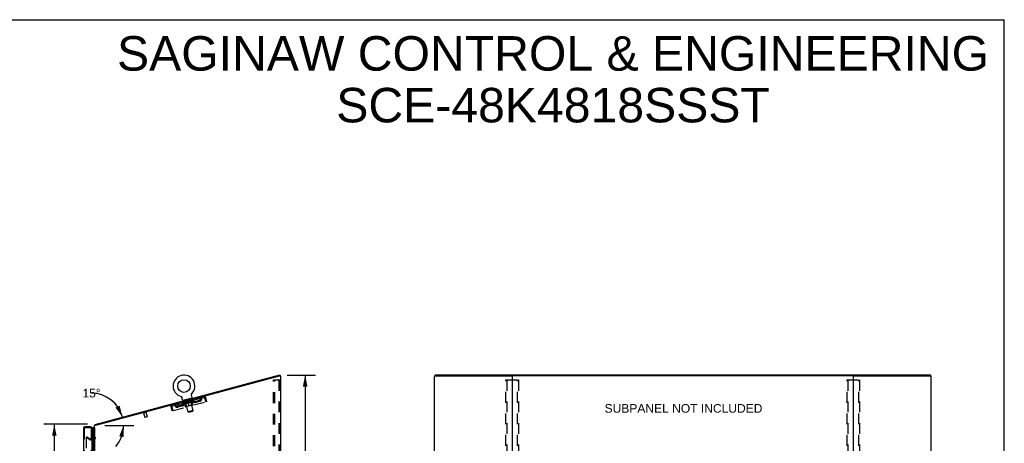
# Model space of a CAD drawing. Header units: inches. Extents: x 0 to 189, y 0 to 122.
# Tile 226 of 226: x 94 to 189, y 81 to 122. Entities that reach past the tile are written whole.
import ezdxf

# ---------------------------------------------------------------- set-up
doc = ezdxf.new("R2010")
doc.units = ezdxf.units.IN
doc.header["$LTSCALE"] = 10.388889
doc.header["$MEASUREMENT"] = 0
doc.linetypes.add('HIDDEN', pattern=[0.2, 0.1, -0.1])
doc.layers.get('0').update_dxf_attribs({"linetype": 'CONTINUOUS'})
for name, color, linetype in [('DEFAULT_2', 8, 'HIDDEN'), ('DIMENSIONS', 7, 'CONTINUOUS'), ('LEFTHAND_DOOR_ASSEMBLY', 7, 'CONTINUOUS'), ('RIGHTHAND_DOOR_ASSEMBLY', 7, 'CONTINUOUS')]:
    doc.layers.add(name, color=color, linetype=linetype)
doc.styles.get("Standard").update_dxf_attribs({"font": 'arial.ttf'})
doc.dimstyles.new('DIMSTYLE_1', dxfattribs={"dimtxt": 0.833333, "dimasz": 1.111111, "dimexe": 0.09, "dimexo": 0.07, "dimgap": 0.0375, "dimtad": 0, "dimtih": 1, "dimtoh": 1, "dimzin": 4, "dimdsep": 46, "dimtxsty": 'Standard', "dimblk": '_FILLED', "dimblk1": '_FILLED', "dimblk2": '_FILLED', "dimcen": 0.09, "dimadec": 3, "dimazin": 1, "dimtfac": 1, "dimtdec": 3, "dimtofl": 0, "dimtmove": 0, "dimatfit": 3, "dimldrblk": '_FILLED', "dimfxl": 0, "dimtolj": 1, "dimtzin": 4, "dimarcsym": 0})
doc.dimstyles.new('DIMSTYLE_2', dxfattribs={"dimtxt": 0.833333, "dimasz": 1.111111, "dimexe": 0.09, "dimexo": 0.07, "dimgap": 0.0375, "dimtad": 0, "dimtih": 1, "dimtoh": 1, "dimdec": 0, "dimzin": 4, "dimdsep": 46, "dimtxsty": 'Standard', "dimblk": '_FILLED', "dimblk1": '_FILLED', "dimblk2": '_FILLED', "dimcen": 0.09, "dimadec": 3, "dimazin": 1, "dimtfac": 1, "dimtdec": 3, "dimtofl": 0, "dimtmove": 0, "dimatfit": 3, "dimldrblk": '_FILLED', "dimfxl": 0, "dimtolj": 1, "dimtzin": 4, "dimarcsym": 0})

# ---------------------------------------------------------------- blocks, each defined once
blk = doc.blocks.new('_FILLED')
at = {"color": 0, "linetype": 'ByBlock'}
blk.add_solid([(0, 0), (-1, 0.2), (-1, -0.2)], dxfattribs=at)
blk = doc.blocks.new('*D7')
at = {"layer": 'DIMENSIONS', "color": 2, "linetype": 'Continuous'}
for p, q in [((119.541, 87.885), (122.274, 87.885)), ((121.274, 87.885), (121.274, 62.997)), ((121.274, 35.121), (121.274, 60.08)), ((119.567, 35.121), (122.274, 35.121))]:
    blk.add_line(p, q, dxfattribs=at)
at = {"layer": 'DIMENSIONS', "color": 2, "linetype": 'Continuous', "xscale": 1.1111111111, "yscale": 1.1111111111, "zscale": 1.1111111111}
for p, rotation in [((121.274, 87.885), 90), ((121.274, 35.121), 270)]:
    blk.add_blockref('_FILLED', p, dxfattribs=dict(at, rotation=rotation))
at = {"layer": 'DIMENSIONS', "color": 2, "linetype": 'Continuous', "insert": (121.274, 62.58), "char_height": 0.8333, "width": 2.91202, "attachment_point": 2, "line_spacing_factor": 0.9}
blk.add_mtext('52.76\\PREF.', dxfattribs=at)
blk = doc.blocks.new('*D11')
at = {"layer": 'DIMENSIONS', "color": 2, "linetype": 'Continuous'}
blk.add_line((101.908, 83.017), (104.712, 83.017), dxfattribs=at)
for start, end in [(15, 89.80203), (-40.85084, 0)]:
    blk.add_arc((100.595, 83.017), 3.117, start, end, dxfattribs=at)
for points in [[(102.931, 84.734), (103.606, 83.823), (103.333, 84.923)], [(103.734, 81.884), (103.712, 83.017), (103.296, 81.962)]]:
    blk.add_solid(points, dxfattribs=at)
at = {"layer": 'DIMENSIONS', "color": 2, "linetype": 'Continuous', "insert": (100.606, 86.55), "char_height": 0.83333, "width": 1.85048, "attachment_point": 2, "line_spacing_factor": 0.9}
blk.add_mtext('15\\fgdt;{\\fgdt;~}', dxfattribs=at)
blk = doc.blocks.new('*D12')
at = {"layer": 'DIMENSIONS', "color": 2, "linetype": 'Continuous'}
for p, q in [((100.23, 83.121), (96.011, 83.121)), ((97.011, 83.121), (97.011, 59.954)), ((97.011, 35.121), (97.011, 58.287)), ((100.241, 35.121), (96.011, 35.121))]:
    blk.add_line(p, q, dxfattribs=at)
at = {"layer": 'DIMENSIONS', "color": 2, "linetype": 'Continuous', "xscale": 1.1111111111, "yscale": 1.1111111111, "zscale": 1.1111111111}
for p, rotation in [((97.011, 83.121), 90), ((97.011, 35.121), 270)]:
    blk.add_blockref('_FILLED', p, dxfattribs=dict(at, rotation=rotation))
at = {"layer": 'DIMENSIONS', "color": 2, "linetype": 'Continuous', "insert": (97.011, 59.537), "char_height": 0.8333, "width": 2.91202, "attachment_point": 2, "line_spacing_factor": 0.9}
blk.add_mtext('48.00', dxfattribs=at)

msp = doc.modelspace()

# ---------------------------------------------------------------- linework, layer by layer
at = {"color": 7, "linetype": 'Continuous'}
for p, q in [((0, 122.222), (188.889, 122.222)), ((188.889, 0), (188.889, 122.222)), ((100.97, 83.117), (118.823, 87.901)), ((118.823, 87.901), (118.85, 87.8)), ((118.852, 87.801), (118.85, 87.801)), ((133.847, 87.885), (133.847, 87.793)), ((133.91, 87.901), (181.681, 87.901)), ((181.743, 87.885), (181.743, 87.793)), ((109.271, 85.803), (109.27, 85.803)), ((109.27, 85.803), (109.275, 85.802)), ((109.275, 85.802), (109.279, 85.801)), ((109.279, 85.801), (109.283, 85.799)), ((109.283, 85.799), (109.287, 85.798)), ((109.287, 85.798), (109.291, 85.796)), ((109.291, 85.796), (109.295, 85.794)), ((109.295, 85.794), (109.298, 85.792)), ((109.298, 85.792), (109.302, 85.79)), ((109.302, 85.79), (109.306, 85.787)), ((109.306, 85.787), (109.309, 85.785)), ((109.309, 85.785), (109.313, 85.782)), ((109.313, 85.782), (109.316, 85.78)), ((109.316, 85.78), (109.32, 85.777)), ((109.32, 85.777), (109.323, 85.774)), ((109.323, 85.774), (109.326, 85.771)), ((109.326, 85.771), (109.329, 85.768)), ((109.329, 85.768), (109.332, 85.764)), ((109.332, 85.764), (109.334, 85.761)), ((109.334, 85.761), (109.337, 85.758)), ((109.337, 85.758), (109.34, 85.754)), ((109.34, 85.754), (109.342, 85.751)), ((109.342, 85.751), (109.344, 85.747)), ((109.344, 85.747), (109.346, 85.743)), ((109.346, 85.743), (109.348, 85.739)), ((109.422, 85.475), (109.358, 85.715)), ((110.271, 86.004), (110.272, 86.008)), ((110.271, 85.999), (110.271, 86.004)), ((110.271, 85.995), (110.271, 85.999)), ((110.271, 85.991), (110.271, 85.995)), ((110.271, 85.986), (110.271, 85.991)), ((110.271, 85.982), (110.271, 85.986)), ((110.272, 86.012), (110.273, 86.017)), ((110.272, 86.008), (110.272, 86.012)), ((110.273, 86.017), (110.274, 86.021)), ((110.274, 86.021), (110.275, 86.025)), ((110.275, 85.961), (110.274, 85.965)), ((110.275, 86.025), (110.276, 86.029)), ((110.34, 85.721), (110.275, 85.961)), ((110.276, 86.029), (110.277, 86.033)), ((110.277, 86.033), (110.279, 86.038)), ((110.279, 86.038), (110.28, 86.042)), ((110.28, 86.042), (110.282, 86.046)), ((110.282, 86.046), (110.284, 86.05)), ((110.284, 86.049), (110.286, 86.053)), ((110.286, 86.053), (110.288, 86.057)), ((110.288, 86.057), (110.29, 86.061)), ((110.29, 86.061), (110.293, 86.064)), ((110.293, 86.064), (110.295, 86.068)), ((110.295, 86.068), (110.298, 86.071)), ((110.298, 86.071), (110.301, 86.075)), ((110.301, 86.075), (110.304, 86.078)), ((110.301, 86.075), (110.302, 86.076)), ((110.304, 86.078), (110.307, 86.081)), ((110.307, 86.081), (110.307, 86.081)), ((110.319, 85.653), (109.474, 85.427)), ((109.474, 85.427), (109.482, 85.398)), ((110.319, 85.653), (110.327, 85.624)), ((100.97, 83.117), (100.997, 83.017))]:
    msp.add_line(p, q, dxfattribs=at)
at = {"color": 3, "linetype": 'Continuous'}
for p, q in [((118.775, 87.78), (100.997, 83.017)), ((118.786, 87.783), (118.775, 87.78)), ((118.797, 87.786), (118.786, 87.783)), ((118.852, 87.801), (118.797, 87.786)), ((118.904, 87.801), (118.852, 87.801)), ((118.904, 87.801), (118.904, 35.225)), ((133.795, 35.225), (133.795, 87.754)), ((133.851, 87.794), (133.843, 87.791)), ((133.877, 87.801), (141.264, 87.801)), ((141.269, 87.8), (141.32, 87.8)), ((141.295, 87.771), (141.295, 35.255)), ((174.265, 87.801), (141.325, 87.801)), ((174.27, 87.8), (174.321, 87.8)), ((174.295, 35.255), (174.295, 87.771)), ((174.326, 87.801), (181.713, 87.801)), ((181.74, 87.794), (181.747, 87.791)), ((181.795, 87.754), (181.795, 35.225)), ((100.904, 35.225), (100.904, 83.017))]:
    msp.add_line(p, q, dxfattribs=at)
for points in [[(133.843, 87.791), (133.835, 87.789), (133.829, 87.786), (133.822, 87.783), (133.817, 87.78), (133.812, 87.777), (133.807, 87.774), (133.804, 87.771), (133.801, 87.767), (133.798, 87.764), (133.796, 87.761), (133.795, 87.758), (133.795, 87.754)], [(133.877, 87.801), (133.868, 87.799), (133.859, 87.796), (133.851, 87.794)], [(181.713, 87.801), (181.723, 87.799), (181.731, 87.796), (181.74, 87.794)], [(181.747, 87.791), (181.755, 87.789), (181.762, 87.786), (181.768, 87.783), (181.773, 87.78), (181.778, 87.777), (181.783, 87.774), (181.786, 87.771), (181.79, 87.767), (181.792, 87.764), (181.794, 87.761), (181.795, 87.758), (181.795, 87.754)]]:
    msp.add_lwpolyline(points, dxfattribs=at)
at = {"color": 7, "linetype": 'Continuous'}
for points in [[(133.847, 87.885), (133.847, 87.886), (133.848, 87.887), (133.849, 87.888), (133.85, 87.89), (133.852, 87.891), (133.854, 87.892), (133.856, 87.893), (133.859, 87.894), (133.862, 87.895), (133.865, 87.896), (133.869, 87.897), (133.873, 87.898), (133.877, 87.898), (133.881, 87.899), (133.886, 87.9), (133.89, 87.9), (133.895, 87.9), (133.9, 87.901), (133.905, 87.901), (133.91, 87.901)], [(181.681, 87.901), (181.686, 87.901), (181.69, 87.901), (181.695, 87.9), (181.7, 87.9), (181.705, 87.9), (181.709, 87.899), (181.713, 87.898), (181.717, 87.898), (181.721, 87.897), (181.725, 87.896), (181.728, 87.895), (181.731, 87.894), (181.734, 87.893), (181.736, 87.892), (181.738, 87.891), (181.74, 87.89), (181.741, 87.888), (181.742, 87.887), (181.743, 87.886), (181.743, 87.885)], [(109.348, 85.739), (109.35, 85.735), (109.352, 85.731), (109.354, 85.727), (109.355, 85.723), (109.357, 85.719), (109.358, 85.715)], [(109.355, 85.723), (109.357, 85.719), (109.358, 85.715)], [(110.274, 85.965), (110.273, 85.969), (110.273, 85.973), (110.272, 85.978), (110.271, 85.982)], [(110.274, 85.965), (110.273, 85.969), (110.273, 85.973), (110.272, 85.978), (110.271, 85.982)], [(100.953, 83.066), (100.954, 83.068), (100.955, 83.07), (100.956, 83.072), (100.957, 83.074), (100.958, 83.077), (100.958, 83.08), (100.959, 83.083), (100.959, 83.086), (100.96, 83.088), (100.96, 83.094)], [(100.96, 83.094), (100.961, 83.097), (100.961, 83.1), (100.961, 83.102), (100.962, 83.105), (100.962, 83.107), (100.963, 83.109), (100.964, 83.111), (100.965, 83.113), (100.966, 83.114), (100.967, 83.115), (100.968, 83.116), (100.969, 83.117), (100.97, 83.117)]]:
    msp.add_lwpolyline(points, dxfattribs=at)
msp.add_circle((109.554, 86.819), 0.609, dxfattribs=at)
for centre, radius, start, end in [((109.554, 86.819), 1.054, 315.39933, 254.60067), ((110.282, 85.705), 0.06, 285, 15), ((109.48, 85.49), 0.06, 195, 285), ((101.13, 82.926), 0.226, 141.68811, 156.352)]:
    msp.add_arc(centre, radius, start, end, dxfattribs=at)
at = {"color": 3, "linetype": 'Continuous'}
for centre, radius, start, end in [((141.264, 87.77), 0.031, 0, 90), ((141.325, 87.771), 0.03, 90, 180), ((174.265, 87.771), 0.03, 0, 90), ((174.326, 87.77), 0.031, 90, 180)]:
    msp.add_arc(centre, radius, start, end, dxfattribs=at)
at = {"layer": 'DEFAULT_2', "color": 8, "linetype": 'HIDDEN'}
for p, q in [((118.225, 35.308), (118.225, 87.426)), ((118.225, 87.426), (118.705, 87.426)), ((118.329, 35.308), (118.329, 87.426)), ((118.705, 87.426), (118.779, 87.426)), ((118.727, 87.396), (118.727, 35.338)), ((118.8, 87.396), (118.8, 35.338)), ((140.691, 35.338), (140.691, 87.396)), ((140.712, 87.426), (141.878, 87.426)), ((140.765, 87.396), (140.765, 35.338)), ((141.825, 35.338), (141.825, 87.396)), ((141.899, 87.396), (141.899, 35.338)), ((173.691, 35.338), (173.691, 87.396)), ((173.712, 87.426), (174.878, 87.426)), ((173.765, 87.396), (173.765, 35.338)), ((174.825, 35.338), (174.825, 87.396)), ((174.899, 87.396), (174.899, 35.338)), ((108.429, 84.9), (111.487, 85.72)), ((109.27, 85.803), (109.27, 85.803)), ((109.277, 85.802), (109.279, 85.801)), ((111.46, 85.82), (111.487, 85.72)), ((111.665, 85.702), (111.564, 85.675)), ((111.767, 85.32), (111.665, 85.702)), ((108.284, 84.796), (108.384, 84.823)), ((108.284, 84.796), (108.386, 84.414)), ((108.384, 84.823), (108.487, 84.441)), ((108.429, 84.9), (108.402, 85.001)), ((108.516, 84.449), (108.413, 84.831)), ((108.516, 84.449), (111.638, 85.285)), ((109.386, 85.004), (108.919, 84.879)), ((108.946, 84.779), (108.919, 84.879)), ((108.935, 85.143), (108.962, 85.043)), ((109.413, 84.904), (108.946, 84.779)), ((109.188, 84.844), (109.161, 84.944)), ((109.477, 85.151), (109.467, 85.187)), ((109.476, 85.184), (109.474, 85.189)), ((110.455, 85.413), (109.477, 85.151)), ((109.623, 85.097), (109.477, 85.151)), ((109.483, 85.183), (109.482, 85.185)), ((109.483, 85.183), (110.433, 85.437)), ((109.49, 85.185), (109.489, 85.187)), ((109.491, 85.185), (109.49, 85.187)), ((109.498, 85.189), (109.496, 85.195)), ((109.535, 85.197), (109.508, 85.297)), ((109.511, 85.19), (109.51, 85.193)), ((109.512, 85.191), (109.512, 85.193)), ((109.534, 85.199), (109.532, 85.204)), ((109.546, 85.2), (109.545, 85.202)), ((109.548, 85.2), (109.547, 85.203)), ((109.705, 85.245), (109.549, 85.203)), ((109.563, 85.451), (109.571, 85.422)), ((109.583, 85.212), (109.581, 85.217)), ((109.584, 85.21), (109.584, 85.212)), ((109.585, 85.21), (109.584, 85.212)), ((109.587, 85.211), (109.587, 85.213)), ((109.593, 85.212), (109.592, 85.215)), ((109.593, 85.212), (109.592, 85.215)), ((109.596, 85.213), (109.595, 85.215)), ((109.598, 85.214), (109.597, 85.217)), ((109.62, 85.373), (109.6, 85.45)), ((109.601, 85.214), (109.601, 85.217)), ((109.612, 85.217), (109.612, 85.22)), ((109.706, 84.819), (109.622, 85.133)), ((109.623, 85.097), (109.631, 85.1)), ((109.627, 85.221), (109.626, 85.226)), ((109.626, 85.221), (109.626, 85.223)), ((109.69, 85.381), (109.632, 85.366)), ((109.643, 85.228), (109.642, 85.233)), ((109.643, 85.225), (109.642, 85.228)), ((109.643, 85.225), (109.642, 85.228)), ((109.651, 85.228), (109.65, 85.23)), ((109.654, 85.229), (109.654, 85.231)), ((109.661, 85.231), (109.661, 85.233)), ((109.67, 85.233), (109.669, 85.238)), ((109.682, 85.236), (109.682, 85.238)), ((109.964, 84.326), (109.684, 85.369)), ((109.684, 85.237), (109.684, 85.239)), ((109.706, 85.242), (109.705, 85.245)), ((109.757, 85.259), (109.709, 85.246)), ((109.713, 85.247), (109.711, 85.252)), ((109.719, 85.246), (109.718, 85.248)), ((109.722, 85.247), (109.722, 85.249)), ((109.727, 85.248), (109.725, 85.255)), ((109.822, 84.853), (109.725, 85.215)), ((109.73, 85.249), (109.73, 85.251)), ((109.739, 85.251), (109.738, 85.254)), ((109.741, 85.129), (109.88, 85.166)), ((110.401, 84.975), (109.742, 84.798)), ((109.757, 85.256), (109.757, 85.259)), ((109.814, 85.274), (109.769, 85.262)), ((109.785, 85.264), (109.784, 85.266)), ((109.79, 85.268), (109.789, 85.273)), ((109.794, 85.266), (109.793, 85.269)), ((109.795, 85.266), (109.794, 85.274)), ((109.798, 85.267), (109.797, 85.27)), ((109.822, 84.853), (109.799, 84.814)), ((109.803, 85.269), (109.803, 85.271)), ((109.815, 85.272), (109.814, 85.274)), ((110.305, 84.982), (109.822, 84.853)), ((109.877, 85.291), (109.835, 85.279)), ((109.845, 85.28), (109.845, 85.282)), ((109.869, 85.289), (109.928, 85.308)), ((109.872, 85.29), (109.871, 85.295)), ((109.873, 85.29), (109.871, 85.295)), ((109.871, 85.295), (109.871, 85.295)), ((109.873, 85.287), (109.873, 85.29)), ((109.876, 85.288), (109.876, 85.291)), ((109.877, 85.288), (109.877, 85.291)), ((109.878, 85.288), (109.877, 85.291)), ((109.904, 85.298), (109.954, 85.311)), ((109.909, 85.297), (109.908, 85.299)), ((109.912, 85.3), (109.912, 85.303)), ((109.929, 85.305), (109.928, 85.308)), ((109.942, 85.306), (109.941, 85.308)), ((109.955, 85.312), (109.955, 85.312)), ((109.956, 85.309), (109.955, 85.312)), ((109.956, 85.309), (109.955, 85.312)), ((109.956, 85.318), (110.046, 85.336)), ((109.957, 85.313), (109.956, 85.318)), ((109.96, 85.311), (109.959, 85.313)), ((109.96, 85.311), (109.959, 85.313)), ((109.959, 85.313), (109.959, 85.313)), ((109.973, 85.317), (110.011, 85.327)), ((109.974, 85.314), (109.973, 85.317)), ((110.071, 84.887), (109.98, 85.229)), ((110.007, 85.323), (110.006, 85.325)), ((110.038, 85.334), (110.08, 85.345)), ((110.038, 85.332), (110.038, 85.334)), ((110.039, 85.332), (110.038, 85.334)), ((110.039, 85.332), (110.039, 85.335)), ((110.04, 85.34), (110.041, 85.34)), ((110.042, 85.335), (110.04, 85.34)), ((110.042, 85.335), (110.041, 85.34)), ((110.042, 85.333), (110.042, 85.335)), ((110.071, 85.34), (110.07, 85.342)), ((110.098, 85.225), (110.237, 85.262)), ((110.1, 85.351), (110.146, 85.363)), ((110.101, 85.348), (110.1, 85.351)), ((110.113, 85.351), (110.112, 85.354)), ((110.118, 85.353), (110.118, 85.356)), ((110.12, 85.354), (110.119, 85.361)), ((110.122, 85.354), (110.122, 85.357)), ((110.124, 85.357), (110.123, 85.362)), ((110.131, 85.356), (110.13, 85.359)), ((110.212, 85.521), (110.155, 85.506)), ((110.158, 85.366), (110.206, 85.379)), ((110.159, 85.364), (110.158, 85.366)), ((110.445, 84.455), (110.165, 85.498)), ((110.177, 85.369), (110.177, 85.371)), ((110.186, 85.371), (110.185, 85.373)), ((110.189, 85.372), (110.187, 85.378)), ((110.194, 85.373), (110.193, 85.376)), ((110.197, 85.374), (110.196, 85.377)), ((110.219, 85.533), (110.198, 85.61)), ((110.202, 85.378), (110.2, 85.383)), ((110.305, 84.982), (110.208, 85.344)), ((110.21, 85.38), (110.365, 85.422)), ((110.21, 85.378), (110.21, 85.38)), ((110.23, 85.629), (110.237, 85.6)), ((110.231, 85.383), (110.231, 85.386)), ((110.234, 85.384), (110.233, 85.386)), ((110.246, 85.387), (110.244, 85.393)), ((110.254, 85.389), (110.254, 85.392)), ((110.262, 85.391), (110.261, 85.394)), ((110.265, 85.392), (110.264, 85.395)), ((110.272, 85.397), (110.27, 85.402)), ((110.273, 85.394), (110.273, 85.397)), ((110.273, 85.394), (110.273, 85.397)), ((110.289, 85.399), (110.288, 85.403)), ((110.289, 85.399), (110.289, 85.401)), ((110.303, 85.403), (110.303, 85.405)), ((110.305, 84.982), (110.344, 84.96)), ((110.314, 85.406), (110.314, 85.408)), ((110.318, 85.406), (110.317, 85.409)), ((110.32, 85.407), (110.32, 85.41)), ((110.323, 85.408), (110.322, 85.41)), ((110.323, 85.408), (110.322, 85.41)), ((110.329, 85.409), (110.328, 85.412)), ((110.332, 85.413), (110.33, 85.418)), ((110.331, 85.41), (110.33, 85.412)), ((110.331, 85.41), (110.331, 85.412)), ((110.422, 85.011), (110.338, 85.325)), ((110.347, 85.291), (110.355, 85.294)), ((110.381, 85.423), (110.354, 85.524)), ((110.355, 85.294), (110.455, 85.413)), ((110.368, 85.42), (110.367, 85.422)), ((110.37, 85.42), (110.37, 85.423)), ((110.381, 85.426), (110.379, 85.431)), ((110.403, 85.429), (110.403, 85.432)), ((110.405, 85.43), (110.404, 85.432)), ((110.417, 85.436), (110.415, 85.441)), ((110.425, 85.435), (110.425, 85.438)), ((110.426, 85.435), (110.425, 85.438)), ((110.433, 85.437), (110.432, 85.44)), ((110.439, 85.442), (110.437, 85.447)), ((110.455, 85.413), (110.445, 85.449)), ((110.606, 85.331), (111.073, 85.456)), ((110.633, 85.231), (111.099, 85.356)), ((110.858, 85.291), (110.831, 85.392)), ((110.927, 85.677), (110.954, 85.577)), ((111.099, 85.356), (111.073, 85.456)), ((111.535, 85.667), (111.638, 85.285)), ((111.667, 85.293), (111.564, 85.675)), ((111.767, 85.32), (111.667, 85.293)), ((105.895, 84.284), (105.621, 84.211)), ((105.638, 84.216), (105.754, 83.784)), ((105.986, 83.836), (105.766, 83.777)), ((105.878, 84.28), (105.994, 83.848)), ((108.487, 84.441), (108.386, 84.414)), ((110.445, 84.455), (109.964, 84.326)), ((110.037, 84.284), (109.964, 84.326)), ((110.037, 84.284), (110.402, 84.381)), ((110.402, 84.381), (110.445, 84.455)), ((100.144, 81.925), (100.092, 81.835)), ((100.144, 81.925), (100.484, 81.729)), ((100.092, 81.855), (100.092, 36.386)), ((100.432, 81.638), (100.092, 81.835)), ((100.762, 81.725), (100.499, 81.725)), ((100.762, 81.621), (100.499, 81.621))]:
    msp.add_line(p, q, dxfattribs=at)
for points in [[(118.72, 87.417), (118.716, 87.422), (118.711, 87.425), (118.705, 87.426)], [(118.72, 87.417), (118.724, 87.411), (118.726, 87.404), (118.727, 87.396)], [(118.794, 87.417), (118.79, 87.422), (118.785, 87.425), (118.779, 87.426)], [(118.794, 87.417), (118.797, 87.411), (118.799, 87.404), (118.8, 87.396)], [(140.691, 87.396), (140.692, 87.404), (140.694, 87.411), (140.697, 87.417), (140.702, 87.422), (140.707, 87.425), (140.712, 87.426)], [(140.786, 87.426), (140.78, 87.425), (140.775, 87.422), (140.771, 87.417), (140.768, 87.411), (140.766, 87.404), (140.765, 87.396)], [(141.825, 87.396), (141.825, 87.404), (141.823, 87.411), (141.819, 87.417), (141.815, 87.422), (141.81, 87.425), (141.804, 87.426)], [(141.878, 87.426), (141.883, 87.425), (141.888, 87.422), (141.893, 87.417), (141.896, 87.411), (141.898, 87.404), (141.899, 87.396)], [(173.691, 87.396), (173.692, 87.404), (173.694, 87.411), (173.697, 87.417), (173.702, 87.422), (173.707, 87.425), (173.712, 87.426)], [(173.786, 87.426), (173.78, 87.425), (173.775, 87.422), (173.771, 87.417), (173.768, 87.411), (173.766, 87.404), (173.765, 87.396)], [(174.825, 87.396), (174.825, 87.404), (174.823, 87.411), (174.819, 87.417), (174.815, 87.422), (174.81, 87.425), (174.804, 87.426)], [(174.878, 87.426), (174.883, 87.425), (174.888, 87.422), (174.893, 87.417), (174.896, 87.411), (174.898, 87.404), (174.899, 87.396)], [(111.46, 85.82), (111.463, 85.82), (111.466, 85.817), (111.469, 85.813), (111.473, 85.807), (111.478, 85.798), (111.483, 85.789), (111.489, 85.777), (111.495, 85.764), (111.501, 85.75), (111.507, 85.735), (111.514, 85.719), (111.521, 85.702), (111.528, 85.685), (111.535, 85.667)], [(111.487, 85.72), (111.489, 85.72), (111.492, 85.719), (111.495, 85.718), (111.498, 85.716), (111.501, 85.713), (111.504, 85.71), (111.508, 85.706), (111.511, 85.702), (111.515, 85.697), (111.519, 85.691), (111.523, 85.686), (111.527, 85.68), (111.531, 85.674), (111.535, 85.667)], [(108.413, 84.831), (108.411, 84.85), (108.408, 84.868), (108.406, 84.886), (108.404, 84.903), (108.402, 84.92), (108.4, 84.935), (108.399, 84.949), (108.398, 84.962), (108.397, 84.973), (108.397, 84.982), (108.398, 84.99), (108.399, 84.995), (108.4, 84.999), (108.402, 85.001)], [(108.413, 84.831), (108.414, 84.838), (108.414, 84.846), (108.415, 84.853), (108.415, 84.86), (108.416, 84.866), (108.417, 84.872), (108.418, 84.878), (108.419, 84.883), (108.42, 84.888), (108.421, 84.892), (108.423, 84.895), (108.425, 84.897), (108.427, 84.899), (108.429, 84.9)], [(109.747, 85.131), (109.727, 85.129), (109.706, 85.128), (109.686, 85.128), (109.665, 85.129), (109.644, 85.131), (109.622, 85.133)], [(109.622, 85.132), (109.643, 85.13), (109.663, 85.128), (109.683, 85.128), (109.703, 85.127), (109.722, 85.128), (109.741, 85.129)], [(109.98, 85.229), (109.962, 85.216), (109.944, 85.204), (109.926, 85.193), (109.908, 85.182), (109.89, 85.173), (109.872, 85.164)], [(109.88, 85.166), (109.897, 85.175), (109.913, 85.184), (109.93, 85.194), (109.947, 85.204), (109.963, 85.216), (109.98, 85.228)], [(110.105, 85.227), (110.085, 85.225), (110.065, 85.224), (110.044, 85.224), (110.023, 85.225), (110.002, 85.227), (109.98, 85.229)], [(109.98, 85.228), (110.001, 85.226), (110.021, 85.224), (110.041, 85.223), (110.06, 85.223), (110.079, 85.223), (110.098, 85.225)], [(110.338, 85.325), (110.32, 85.312), (110.302, 85.3), (110.284, 85.289), (110.267, 85.278), (110.249, 85.269), (110.231, 85.26)], [(110.237, 85.262), (110.254, 85.27), (110.271, 85.28), (110.287, 85.29), (110.304, 85.3), (110.321, 85.312), (110.338, 85.324)], [(100.109, 81.875), (100.108, 81.875), (100.106, 81.875), (100.105, 81.874), (100.103, 81.874), (100.101, 81.873), (100.1, 81.872), (100.098, 81.871), (100.097, 81.869), (100.096, 81.868), (100.095, 81.866), (100.094, 81.865), (100.093, 81.863), (100.092, 81.861), (100.092, 81.859), (100.092, 81.857), (100.092, 81.855)], [(100.117, 81.873), (100.115, 81.874), (100.113, 81.874), (100.112, 81.875), (100.11, 81.875), (100.109, 81.875)]]:
    msp.add_lwpolyline(points, dxfattribs=at)
for centre, radius, start, end in [((111.33, 85.612), 0.167, 105, 186.92837), ((111.503, 85.659), 0.167, 15, 105), ((111.503, 85.659), 0.063, 15, 105), ((108.445, 84.839), 0.167, 105, 195), ((108.445, 84.839), 0.063, 105, 195), ((108.618, 84.886), 0.167, 23.07163, 105), ((108.619, 84.886), 0.0625, 22.98631, 105), ((108.887, 85), 0.229, 202.98631, 285), ((108.887, 85), 0.125, 203.07163, 285), ((109.354, 85.125), 0.125, 285, 6.92837), ((109.354, 85.125), 0.229, 285, 7.01369), ((109.643, 85.16), 0.167, 105, 186.92837), ((109.643, 85.161), 0.0625, 105, 187.01369), ((109.59, 85.447), 0.01, 15, 105), ((109.63, 85.375), 0.01, 195, 285), ((109.675, 85.367), 0.01, 15, 105), ((109.694, 85.206), 0.0318, 15, 105), ((109.734, 84.827), 0.0296, 195, 285), ((110.175, 85.501), 0.01, 105, 195), ((110.208, 85.613), 0.01, 105, 195), ((110.238, 85.352), 0.0318, 105, 195), ((110.209, 85.531), 0.01, 285, 15), ((110.305, 85.338), 0.167, 23.07163, 105), ((110.305, 85.338), 0.0625, 22.98631, 105), ((110.574, 85.452), 0.229, 202.98631, 285), ((110.393, 85.003), 0.0296, 285, 15), ((110.574, 85.452), 0.125, 203.07163, 285), ((111.04, 85.577), 0.125, 285, 6.92837), ((111.04, 85.577), 0.229, 285, 7.01369), ((111.33, 85.613), 0.0625, 105, 187.01369), ((105.615, 84.232), 0.0215, 105, 285), ((105.89, 84.305), 0.0215, 285, 105), ((105.984, 83.845), 0.01, 285, 15), ((105.764, 83.786), 0.01, 195, 285), ((100.499, 81.755), 0.134, 240, 270), ((100.499, 81.755), 0.03, 240, 270), ((100.762, 81.867), 0.246, 270, 360), ((100.762, 81.867), 0.142, 270, 360)]:
    msp.add_arc(centre, radius, start, end, dxfattribs=at)
for centre, major_axis, ratio, start_param, end_param in [((109.454, 85.173), (0.153, 0.041), 0.060556, 0.430652, 1.470503), ((109.956, 85.318), (0.489, 0.131), 0.060556, 3.141593, 3.316126), ((109.956, 85.318), (0.488, 0.136), 0.05963, 2.96643, 3.140963), ((109.455, 85.168), (0.153, 0.043), 0.05963, 1.376596, 1.469874), ((109.488, 85.182), (0.153, 0.039), 0.05963, 0.605815, 1.645666), ((109.435, 85.168), (0.153, 0.043), 0.05963, 0.25549, 1.295341), ((109.956, 85.318), (0.49, 0.126), 0.05963, -2.96643, -2.791898), ((109.956, 85.318), (0.486, 0.141), 0.05688, 2.791345, 2.965878), ((109.49, 85.177), (0.153, 0.041), 0.060556, 1.551758, 1.645036), ((109.437, 85.163), (0.152, 0.044), 0.05688, 1.20151, 1.294789), ((109.49, 85.179), (0.126, 0.035), 0.05963, 1.065228, 1.614276), ((109.475, 85.175), (0.126, 0.037), 0.05688, 0.890143, 1.43919), ((109.52, 85.187), (0.127, 0.034), 0.060556, 1.240391, 1.789438), ((109.537, 85.195), (0.154, 0.038), 0.05688, 0.7809, 1.820751), ((109.432, 85.168), (0.152, 0.044), 0.05688, 0.080405, 1.120256), ((109.956, 85.318), (0.492, 0.121), 0.05688, -2.791345, -2.616812), ((109.956, 85.318), (0.485, 0.146), 0.052395, 2.616403, 2.790936), ((109.538, 85.19), (0.153, 0.039), 0.05963, 1.72692, 1.820198), ((109.434, 85.162), (0.152, 0.046), 0.052395, 1.026568, 1.119847), ((109.474, 85.175), (0.126, 0.038), 0.052395, 0.715201, 1.264248), ((109.562, 85.199), (0.127, 0.033), 0.05963, 1.415553, 1.9646), ((109.598, 85.212), (0.154, 0.036), 0.052395, 0.955842, 1.995693), ((109.446, 85.171), (0.152, 0.046), 0.052395, -0.094537, 0.945314), ((109.956, 85.318), (0.493, 0.116), 0.052395, -2.616403, -2.44187), ((109.956, 85.318), (0.484, 0.15), 0.046319, 2.441654, 2.616187), ((109.599, 85.207), (0.154, 0.038), 0.05688, 1.902006, 1.995284), ((109.447, 85.166), (0.151, 0.047), 0.046319, 0.851819, 0.945098), ((109.488, 85.179), (0.126, 0.039), 0.046319, 0.540452, 1.089499), ((109.617, 85.213), (0.128, 0.031), 0.05688, 1.590638, 2.139686), ((109.67, 85.231), (0.155, 0.035), 0.046319, 1.130591, 2.170442), ((109.474, 85.179), (0.151, 0.047), 0.046319, -0.269286, 0.770565), ((109.956, 85.318), (0.494, 0.112), 0.046319, -2.441654, -2.267121), ((109.956, 85.318), (0.483, 0.154), 0.038841, 2.267123, 2.441656), ((109.671, 85.226), (0.154, 0.036), 0.052395, 2.076947, 2.170226), ((109.476, 85.174), (0.151, 0.048), 0.038841, 0.677289, 0.770567), ((109.517, 85.187), (0.125, 0.04), 0.038841, 0.365921, 0.914969), ((109.683, 85.231), (0.128, 0.03), 0.052395, 1.76558, 2.314627), ((109.751, 85.253), (0.155, 0.034), 0.038841, 1.305122, 2.344973), ((109.956, 85.318), (0.495, 0.108), 0.038841, -2.267123, -2.092591), ((109.518, 85.19), (0.151, 0.048), 0.038841, -0.443817, 0.596034), ((109.956, 85.318), (0.482, 0.157), 0.030195, 2.09281, 2.267343), ((109.752, 85.248), (0.155, 0.035), 0.046319, 2.251696, 2.344975), ((109.519, 85.185), (0.151, 0.049), 0.030195, 0.502975, 0.596254), ((109.559, 85.198), (0.125, 0.041), 0.030195, 0.191608, 0.740655), ((109.756, 85.251), (0.128, 0.029), 0.046319, 1.940329, 2.489376), ((109.574, 85.206), (0.151, 0.049), 0.030195, -0.61813, 0.421721), ((109.838, 85.276), (0.155, 0.033), 0.030195, 1.479435, 2.519286), ((109.956, 85.318), (0.496, 0.105), 0.030195, -2.09281, -1.918277), ((109.956, 85.318), (0.481, 0.159), 0.020645, 1.918687, 2.09322), ((109.839, 85.271), (0.155, 0.034), 0.038841, 2.426227, 2.519505), ((109.576, 85.2), (0.151, 0.05), 0.020645, 0.328852, 0.422131), ((109.613, 85.212), (0.125, 0.041), 0.020645, 0.017485, 0.566532), ((109.836, 85.272), (0.128, 0.028), 0.038841, 2.11486, 2.663907), ((109.643, 85.224), (0.151, 0.05), 0.020645, -0.792253, 0.247598), ((109.929, 85.301), (0.155, 0.032), 0.020645, 1.653558, 2.693409), ((109.956, 85.318), (0.496, 0.103), 0.020645, -1.918687, -1.744154), ((109.956, 85.318), (0.481, 0.16), 0.010478, 1.744704, 1.919237), ((109.93, 85.295), (0.155, 0.033), 0.030195, 2.60054, 2.693819), ((109.644, 85.219), (0.151, 0.05), 0.010478, 0.154869, 0.248148), ((109.678, 85.23), (0.125, 0.042), 0.010478, 6.126688, 6.675735), ((109.92, 85.294), (0.129, 0.027), 0.030195, 2.289173, 2.83822), ((109.721, 85.245), (0.151, 0.05), 0.010478, -0.966236, -0.000846), ((110.021, 85.325), (0.155, 0.032), 0.010478, 1.827541, 2.867392), ((109.956, 85.318), (0.497, 0.102), 0.010478, -1.744704, -1.570171), ((110.022, 85.32), (0.155, 0.032), 0.020645, 2.774664, 2.867942), ((110.005, 85.317), (0.129, 0.027), 0.020645, 2.463296, 3.012344), ((109.896, 85.292), (0.151, 0.05), 0.010478, 0.274201, 1.314052), ((109.83, 85.271), (0.125, 0.042), 0.010478, -0.000298, 0.504314), ((109.808, 85.262), (0.151, 0.05), 0.010478, 0.192946, 0.399283), ((109.956, 85.318), (0.481, 0.16), 0.010478, -1.578586, -1.396888), ((110.112, 85.344), (0.155, 0.032), 0.010478, 2.948646, 3.041925), ((110.088, 85.34), (0.129, 0.026), 0.010478, 2.637279, 3.142076), ((109.988, 85.316), (0.151, 0.05), 0.020645, 0.448184, 1.488034), ((109.914, 85.293), (0.125, 0.041), 0.020645, 0.129249, 0.678296), ((109.897, 85.287), (0.151, 0.05), 0.020645, 0.273651, 0.366929), ((110.196, 85.372), (0.155, 0.032), 0.010478, -3.140747, -2.175357), ((109.956, 85.318), (0.497, 0.102), 0.010478, 1.222355, 1.396888), ((109.956, 85.318), (0.481, 0.159), 0.020645, -1.397439, -1.222906), ((110.079, 85.341), (0.151, 0.049), 0.030195, 0.622307, 1.662158), ((109.999, 85.316), (0.125, 0.041), 0.030195, 0.303372, 0.852419), ((110.274, 85.393), (0.155, 0.032), 0.020645, 2.893995, 3.933846), ((110.241, 85.38), (0.129, 0.026), 0.010478, 2.749043, 3.29809), ((109.989, 85.311), (0.151, 0.049), 0.030195, 0.447774, 0.541052), ((110.275, 85.388), (0.155, 0.032), 0.010478, 2.893445, 2.986723), ((109.956, 85.318), (0.496, 0.103), 0.020645, 1.048373, 1.222906), ((110.166, 85.364), (0.151, 0.048), 0.038841, 0.79662, 1.836471), ((109.956, 85.318), (0.482, 0.157), 0.030195, -1.223315, -1.048783), ((110.082, 85.338), (0.125, 0.04), 0.038841, 0.477686, 1.026733), ((110.305, 85.398), (0.129, 0.027), 0.020645, 2.57506, 3.124108), ((110.342, 85.411), (0.155, 0.033), 0.030195, 2.719872, 3.759723), ((110.247, 85.386), (0.151, 0.047), 0.046319, 0.971151, 2.011002), ((110.08, 85.336), (0.151, 0.048), 0.038841, 0.622087, 0.715366), ((110.344, 85.406), (0.155, 0.032), 0.020645, 2.719462, 2.812741), ((109.956, 85.318), (0.496, 0.105), 0.030195, 0.87425, 1.048783), ((109.956, 85.318), (0.483, 0.154), 0.038841, -1.049002, -0.874469), ((110.162, 85.359), (0.126, 0.039), 0.046319, 0.652216, 1.201263), ((110.319, 85.405), (0.152, 0.046), 0.052395, 1.1459, 2.185751), ((110.36, 85.412), (0.129, 0.027), 0.030195, 2.400937, 2.949985), ((110.399, 85.427), (0.155, 0.034), 0.038841, 2.545558, 3.585409), ((110.236, 85.379), (0.126, 0.038), 0.052395, 0.826965, 1.376012), ((110.167, 85.359), (0.151, 0.047), 0.046319, 0.796618, 0.889896), ((110.4, 85.421), (0.155, 0.033), 0.030195, 2.545339, 2.638617), ((110.38, 85.421), (0.152, 0.044), 0.05688, 1.320842, 2.360692), ((109.956, 85.318), (0.495, 0.108), 0.038841, 0.699936, 0.874469), ((109.956, 85.318), (0.484, 0.15), 0.046319, -0.874471, -0.699939), ((110.442, 85.438), (0.155, 0.035), 0.046319, 2.371028, 3.410879), ((110.402, 85.424), (0.128, 0.028), 0.038841, 2.226624, 2.775671), ((110.429, 85.434), (0.153, 0.043), 0.05963, 1.495927, 2.535778), ((110.301, 85.397), (0.126, 0.037), 0.05688, 1.001907, 1.550954), ((110.471, 85.446), (0.154, 0.036), 0.052395, 2.196279, 3.23613), ((110.43, 85.431), (0.128, 0.029), 0.046319, 2.052093, 2.601141), ((110.248, 85.381), (0.152, 0.046), 0.052395, 0.971367, 1.064645), ((110.444, 85.433), (0.155, 0.034), 0.038841, 2.371026, 2.464304), ((110.463, 85.444), (0.153, 0.041), 0.060556, 1.671089, 2.71094), ((109.956, 85.318), (0.494, 0.112), 0.046319, 0.525406, 0.699939), ((110.484, 85.449), (0.154, 0.038), 0.05688, 2.021337, 3.061188), ((110.481, 85.449), (0.153, 0.039), 0.05963, 1.846251, 2.886102), ((109.956, 85.318), (0.485, 0.146), 0.052395, -0.699723, -0.52519), ((110.356, 85.411), (0.126, 0.035), 0.05963, 1.176993, 1.72604), ((110.444, 85.435), (0.128, 0.03), 0.052395, 1.877344, 2.426392), ((110.399, 85.423), (0.127, 0.034), 0.060556, 1.352155, 1.901202), ((110.444, 85.435), (0.128, 0.031), 0.05688, 1.702402, 2.25145), ((110.429, 85.431), (0.127, 0.033), 0.05963, 1.527317, 2.076364), ((110.32, 85.4), (0.152, 0.044), 0.05688, 1.146309, 1.239587), ((110.473, 85.441), (0.155, 0.035), 0.046319, 2.196495, 2.289773), ((109.956, 85.318), (0.493, 0.116), 0.052395, 0.350657, 0.52519), ((109.956, 85.318), (0.486, 0.141), 0.05688, -0.524781, -0.350248), ((110.382, 85.416), (0.153, 0.043), 0.05963, 1.321394, 1.414673), ((110.486, 85.444), (0.154, 0.036), 0.052395, 2.021746, 2.115024), ((109.956, 85.318), (0.492, 0.121), 0.05688, 0.175715, 0.350248), ((109.956, 85.318), (0.488, 0.136), 0.05963, -0.349695, -0.175162), ((110.43, 85.429), (0.153, 0.041), 0.060556, 1.496556, 1.589835), ((110.483, 85.443), (0.154, 0.038), 0.05688, 1.846804, 1.940083), ((110.464, 85.438), (0.153, 0.039), 0.05963, 1.671719, 1.764997), ((109.956, 85.318), (0.49, 0.126), 0.05963, 0.000629, 0.175162), ((109.956, 85.318), (0.489, 0.131), 0.060556, -0.174533, 0)]:
    msp.add_ellipse(centre, major_axis=major_axis, ratio=ratio, start_param=start_param, end_param=end_param, dxfattribs=at)
at = {"layer": 'LEFTHAND_DOOR_ASSEMBLY', "color": 8, "linetype": 'HIDDEN'}
for p, q in [((99.909, 82.736), (99.909, 35.506)), ((99.969, 82.796), (100.524, 82.796)), ((100.584, 82.736), (100.584, 35.506))]:
    msp.add_line(p, q, dxfattribs=at)
at = {"layer": 'LEFTHAND_DOOR_ASSEMBLY', "color": 7, "linetype": 'Continuous'}
for p, q in [((100.879, 82.772), (100.877, 82.774)), ((100.883, 82.77), (100.879, 82.772))]:
    msp.add_line(p, q, dxfattribs=at)
for points in [[(100.826, 82.786), (100.82, 82.786), (100.813, 82.785), (100.807, 82.784), (100.801, 82.783), (100.794, 82.781), (100.788, 82.779), (100.781, 82.776), (100.775, 82.773), (100.769, 82.77), (100.763, 82.766), (100.757, 82.762), (100.751, 82.757)], [(100.877, 82.774), (100.873, 82.775), (100.87, 82.777)]]:
    msp.add_lwpolyline(points, dxfattribs=at)
at = {"layer": 'LEFTHAND_DOOR_ASSEMBLY', "color": 8, "linetype": 'HIDDEN'}
for centre, start, end in [((99.969, 82.736), 90, 180), ((100.524, 82.736), 0, 90)]:
    msp.add_arc(centre, 0.06, start, end, dxfattribs=at)
at = {"layer": 'LEFTHAND_DOOR_ASSEMBLY', "color": 7, "linetype": 'Continuous'}
for start_param, end_param in [(3.143067, 3.608679), (2.795492, 2.881148)]:
    msp.add_ellipse((100.827, 82.521), major_axis=(0, -0.265), ratio=0.632157, start_param=start_param, end_param=end_param, dxfattribs=at)
at = {"layer": 'RIGHTHAND_DOOR_ASSEMBLY', "color": 3, "linetype": 'Continuous'}
for p, q in [((100.524, 82.871), (99.969, 82.871)), ((99.834, 82.736), (99.834, 35.506)), ((100.659, 82.736), (100.659, 35.506))]:
    msp.add_line(p, q, dxfattribs=at)
at = {"layer": 'RIGHTHAND_DOOR_ASSEMBLY', "color": 8, "linetype": 'HIDDEN'}
for p, q in [((99.909, 82.736), (99.909, 35.506)), ((99.969, 82.796), (100.524, 82.796)), ((100.584, 82.736), (100.584, 35.506))]:
    msp.add_line(p, q, dxfattribs=at)
at = {"layer": 'RIGHTHAND_DOOR_ASSEMBLY', "color": 7, "linetype": 'Continuous'}
for p, q in [((100.751, 82.757), (100.751, 35.484)), ((100.826, 35.455), (100.826, 82.786)), ((100.87, 82.777), (100.87, 35.464)), ((100.879, 82.772), (100.877, 82.774)), ((100.883, 82.77), (100.879, 82.772)), ((100.883, 82.77), (100.883, 35.471)), ((100.904, 82.789), (100.892, 82.768)), ((100.892, 82.768), (100.892, 35.473))]:
    msp.add_line(p, q, dxfattribs=at)
for points in [[(100.826, 82.786), (100.82, 82.786), (100.813, 82.785), (100.807, 82.784), (100.801, 82.783), (100.794, 82.781), (100.788, 82.779), (100.781, 82.776), (100.775, 82.773), (100.769, 82.77), (100.763, 82.766), (100.757, 82.762), (100.751, 82.757)], [(100.877, 82.774), (100.873, 82.775), (100.87, 82.777)]]:
    msp.add_lwpolyline(points, dxfattribs=at)
at = {"layer": 'RIGHTHAND_DOOR_ASSEMBLY', "color": 3, "linetype": 'Continuous'}
for centre, start, end in [((99.969, 82.736), 90, 180), ((100.524, 82.736), 0, 90)]:
    msp.add_arc(centre, 0.135, start, end, dxfattribs=at)
at = {"layer": 'RIGHTHAND_DOOR_ASSEMBLY', "color": 8, "linetype": 'HIDDEN'}
for centre, start, end in [((99.969, 82.736), 90, 180), ((100.524, 82.736), 0, 90)]:
    msp.add_arc(centre, 0.06, start, end, dxfattribs=at)
at = {"layer": 'RIGHTHAND_DOOR_ASSEMBLY', "color": 7, "linetype": 'Continuous'}
for centre, radius, start, end in [((100.709, 82.731), 0.05, 32.67181, 174.73828), ((100.838, 82.73), 0.0569, 55.43313, 101.28849), ((100.88, 82.74), 0.03, 66.20216, 83.58796)]:
    msp.add_arc(centre, radius, start, end, dxfattribs=at)
for start_param, end_param in [(-3.140119, -2.674506), (2.795492, 2.881148)]:
    msp.add_ellipse((100.827, 82.521), major_axis=(0, -0.265), ratio=0.632157, start_param=start_param, end_param=end_param, dxfattribs=at)

# ---------------------------------------------------------------- texts
at = {"layer": 'DIMENSIONS', "color": 2, "linetype": 'Continuous', "attachment_point": 2, "line_spacing_factor": 0.9}
for s, insert, char_height, width in [('SAGINAW CONTROL & ENGINEERING\\PSCE-48K4818SSST', (145.248, 120.633), 3.33333, 84.18835), ('SUBPANEL NOT INCLUDED', (157.864, 85.075), 0.83333, 15.23854)]:
    msp.add_mtext(s, dxfattribs=dict(at, insert=insert, char_height=char_height, width=width))

# ---------------------------------------------------------------- dimensions: what is measured, and where the dimension line sits
at = {"layer": 'DIMENSIONS', "color": 2, "linetype": 'Continuous'}
dim = msp.add_linear_dim(base=(121.274, 87.885), p1=(119.497, 35.121), p2=(119.471, 87.885), angle=90, text='<>\\PREF.', dimstyle='DIMSTYLE_1', dxfattribs=at)
dim.commit()
dim.dimension.update_dxf_attribs({"geometry": '*D7', "text_midpoint": (121.274, 61.539), "dimtype": 160})
dim = msp.add_angular_dim_2l(base=(103.685238, 83.423332), line1=((101.806733, 83.016508), (101.837901, 83.016508)), line2=((103.50798, 83.797011), (103.538086, 83.805078)), dimstyle='DIMSTYLE_2', dxfattribs=at)
dim.commit()
dim.dimension.update_dxf_attribs({"geometry": '*D11', "text_midpoint": (100.605871, 86.13329), "dimtype": 162})
dim = msp.add_linear_dim(base=(97.011, 83.121), p1=(100.311, 35.121), p2=(100.3, 83.121), angle=90, dimstyle='DIMSTYLE_1', dxfattribs=at)
dim.commit()
dim.dimension.update_dxf_attribs({"geometry": '*D12', "text_midpoint": (96.99, 59.116), "dimtype": 160})

doc.saveas('drawing.dxf')
